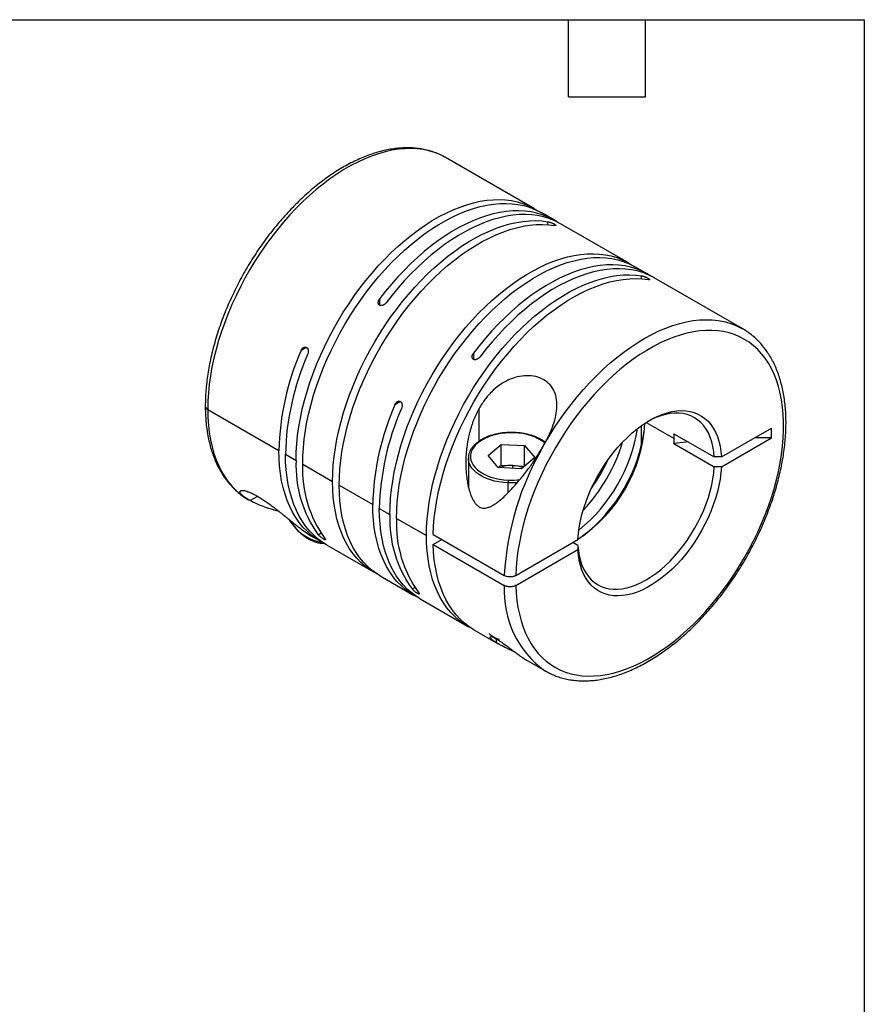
# Model space of a CAD drawing. Header units: millimetres. Extents: x 6 to 273, y 6 to 210.
# Tile 4 of 4: x 190 to 273, y 112 to 210. Entities that reach past the tile are written whole.
import ezdxf

# ---------------------------------------------------------------- set-up
doc = ezdxf.new("R2010")
doc.units = ezdxf.units.MM
doc.linetypes.add('SLD-Solid', pattern=[0])
doc.layers.add('TEXT', color=140, linetype='SLD-Solid', lineweight=25)

msp = doc.modelspace()

# ---------------------------------------------------------------- linework, layer by layer
for p, q in [((240.5, 190.874), (231.774, 195.911)), ((242.409, 189.772), (241.15, 190.499)), ((241.81, 189.306), (241.81, 189.603)), ((242.46, 189.354), (242.46, 189.228)), ((249.763, 185.527), (243.06, 189.397)), ((251.672, 184.425), (250.413, 185.151)), ((251.073, 183.958), (251.073, 184.256)), ((251.723, 184.007), (251.723, 183.88)), ((261.048, 179.012), (252.323, 184.049)), ((225.207, 181.978), (225.207, 181.353)), ((217.994, 177.188), (217.453, 176.875)), ((234.47, 176.63), (234.47, 176.006)), ((227.257, 171.84), (226.716, 171.528)), ((235.036, 167.934), (235.036, 171.166)), ((208.236, 171.064), (215.265, 167.006)), ((251.073, 167.53), (251.073, 169.475)), ((251.519, 169.773), (254.284, 168.177)), ((258.941, 166.372), (263.886, 169.227)), ((263.886, 168.247), (263.886, 169.227)), ((254.263, 168.664), (258.233, 166.372)), ((258.941, 165.392), (263.886, 168.247)), ((235.915, 166.513), (237.219, 167.613)), ((237.219, 167.613), (239.521, 167.512)), ((237.219, 165.572), (237.219, 167.613)), ((239.521, 167.512), (240.52, 166.31)), ((239.521, 165.47), (239.521, 167.512)), ((254.263, 167.684), (258.233, 165.392)), ((215.916, 166.63), (216.962, 166.026)), ((236.914, 165.311), (235.915, 166.513)), ((240.52, 166.31), (239.217, 165.209)), ((217.613, 165.651), (220.568, 163.944)), ((233.968, 166.248), (233.968, 163.425)), ((236.912, 165.313), (237.219, 165.572)), ((239.217, 165.209), (236.914, 165.311)), ((237.219, 165.572), (238.37, 165.521)), ((238.37, 165.521), (239.521, 165.47)), ((238.37, 165.247), (238.37, 165.521)), ((239.521, 165.47), (239.523, 165.468)), ((221.219, 163.569), (224.528, 161.659)), ((237.894, 162.839), (237.894, 163.802)), ((213.166, 162.478), (212.427, 162.051)), ((212.168, 162.2), (212.285, 162.135)), ((225.179, 161.283), (226.225, 160.679)), ((226.876, 160.303), (229.831, 158.597)), ((219.15, 158.683), (219.407, 158.832)), ((230.488, 158.715), (237.517, 154.658)), ((218.627, 158.469), (219.304, 158.078)), ((219.229, 157.985), (219.486, 157.977)), ((219.8, 158.307), (219.691, 158.244)), ((219.955, 157.702), (224.608, 155.016)), ((230.488, 157.735), (231.337, 158.225)), ((230.488, 157.735), (237.517, 153.678)), ((238.649, 154.658), (244.789, 158.202)), ((244.789, 157.631), (244.294, 157.917)), ((238.649, 153.678), (244.789, 157.222)), ((225.258, 154.641), (228.567, 152.731)), ((228.413, 153.335), (228.67, 153.484)), ((229.063, 152.96), (228.954, 152.896)), ((229.218, 152.355), (233.871, 149.669)), ((234.521, 149.293), (236.896, 147.923)), ((236.45, 148.607), (236.663, 148.484)), ((236.733, 148.02), (236.733, 148.405)), ((239.703, 146.305), (239.845, 146.221)), ((239.845, 146.22), (241.55, 145.236))]:
    msp.add_line(p, q)
at = {"flags": 128}
for points in [[(231.774, 195.911), (231.653, 195.98), (231.149, 196.229), (230.622, 196.435), (230.074, 196.598), (229.506, 196.718), (228.919, 196.793), (228.315, 196.824), (227.696, 196.811), (227.062, 196.754), (226.416, 196.652), (225.759, 196.507), (225.093, 196.318), (224.419, 196.086), (223.739, 195.812), (223.055, 195.496), (222.369, 195.14), (221.681, 194.743), (220.995, 194.307), (220.31, 193.833), (219.631, 193.322), (218.957, 192.776), (218.29, 192.195), (217.633, 191.582), (216.987, 190.937), (216.354, 190.263), (215.734, 189.561), (215.131, 188.833), (214.544, 188.08), (213.976, 187.305), (213.428, 186.509), (212.901, 185.695), (212.397, 184.864), (211.917, 184.019), (211.462, 183.161), (211.034, 182.292), (210.632, 181.416), (210.259, 180.534), (209.916, 179.648), (209.602, 178.76), (209.319, 177.873), (209.068, 176.989), (208.849, 176.11), (208.663, 175.239), (208.51, 174.376), (208.39, 173.526), (208.305, 172.688), (208.253, 171.867), (208.236, 171.064)], [(216.962, 166.026), (216.979, 166.83), (217.031, 167.651), (217.116, 168.488), (217.235, 169.339), (217.388, 170.201), (217.575, 171.073), (217.794, 171.952), (218.045, 172.836), (218.328, 173.723), (218.641, 174.611), (218.985, 175.497), (219.358, 176.379), (219.759, 177.255), (220.188, 178.123), (220.643, 178.981), (221.123, 179.827), (221.627, 180.658), (222.154, 181.472), (222.702, 182.268), (223.27, 183.043), (223.856, 183.796), (224.46, 184.524), (225.08, 185.226), (225.713, 185.9), (226.359, 186.545), (227.016, 187.158), (227.682, 187.738), (228.356, 188.285), (229.036, 188.795), (229.72, 189.269), (230.407, 189.705), (231.094, 190.102), (231.781, 190.459), (232.465, 190.775), (233.145, 191.049), (233.819, 191.281), (234.485, 191.47), (235.142, 191.615), (235.788, 191.716), (236.422, 191.774), (237.041, 191.787), (237.645, 191.756), (238.232, 191.68), (238.8, 191.561), (239.348, 191.398), (239.874, 191.192), (240.378, 190.943), (240.82, 190.677)], [(217.613, 165.651), (217.63, 166.454), (217.681, 167.276), (217.767, 168.113), (217.886, 168.964), (218.039, 169.826), (218.225, 170.698), (218.444, 171.577), (218.695, 172.461), (218.978, 173.348), (219.292, 174.235), (219.635, 175.121), (220.009, 176.003), (220.41, 176.88), (220.839, 177.748), (221.293, 178.606), (221.773, 179.451), (222.277, 180.282), (222.804, 181.097), (223.352, 181.892), (223.92, 182.667), (224.507, 183.42), (225.111, 184.148), (225.73, 184.85), (226.364, 185.525), (227.01, 186.169), (227.667, 186.782), (228.333, 187.363), (229.007, 187.909), (229.687, 188.42), (230.371, 188.894), (231.057, 189.33), (231.745, 189.727), (232.432, 190.084), (233.116, 190.399), (233.796, 190.674), (234.469, 190.905), (235.136, 191.094), (235.793, 191.239), (236.439, 191.341), (237.072, 191.398), (237.692, 191.411), (238.295, 191.38), (238.882, 191.305), (239.45, 191.185), (239.998, 191.022), (240.525, 190.816), (241.029, 190.567), (241.15, 190.499)], [(242.729, 189.575), (242.296, 189.836), (241.793, 190.085), (241.268, 190.292), (240.721, 190.456), (240.154, 190.576), (239.568, 190.652), (238.965, 190.684), (238.347, 190.672), (237.715, 190.616), (237.07, 190.516), (236.414, 190.372), (235.748, 190.185), (235.076, 189.955), (234.397, 189.683), (233.713, 189.368), (233.028, 189.013), (232.341, 188.618), (231.655, 188.184), (230.971, 187.712), (230.292, 187.203), (229.619, 186.659), (228.953, 186.081), (228.296, 185.469), (227.65, 184.827), (227.017, 184.155), (226.398, 183.455), (225.794, 182.729), (225.207, 181.978)], [(220.568, 163.944), (220.585, 164.747), (220.637, 165.568), (220.722, 166.404), (220.841, 167.253), (220.994, 168.115), (221.18, 168.985), (221.398, 169.863), (221.649, 170.746), (221.931, 171.632), (222.244, 172.519), (222.587, 173.404), (222.959, 174.285), (223.359, 175.161), (223.787, 176.028), (224.241, 176.885), (224.72, 177.73), (225.223, 178.56), (225.749, 179.374), (226.296, 180.169), (226.863, 180.944), (227.448, 181.696), (228.051, 182.424), (228.67, 183.126), (229.302, 183.8), (229.947, 184.445), (230.603, 185.058), (231.268, 185.639), (231.941, 186.186), (232.62, 186.698), (233.303, 187.172), (233.989, 187.609), (234.676, 188.007), (235.362, 188.365), (236.045, 188.682), (236.724, 188.957), (237.398, 189.19), (238.064, 189.381), (238.72, 189.528), (239.366, 189.631), (240, 189.69), (240.619, 189.705), (241.223, 189.676), (241.81, 189.603)], [(243.06, 189.397), (242.947, 189.46), (242.444, 189.71), (241.918, 189.917), (241.371, 190.08), (240.804, 190.2), (240.219, 190.277), (239.616, 190.309), (238.998, 190.297), (238.365, 190.241), (237.72, 190.141), (237.064, 189.997), (236.399, 189.81), (235.726, 189.579), (235.047, 189.307), (234.364, 188.993), (233.678, 188.638), (232.991, 188.243), (232.305, 187.809), (231.622, 187.337), (230.943, 186.828), (230.269, 186.284), (229.603, 185.705), (228.947, 185.094), (228.301, 184.451), (227.668, 183.779), (227.048, 183.079), (226.444, 182.353), (225.857, 181.602)], [(221.219, 163.569), (221.236, 164.372), (221.287, 165.192), (221.372, 166.028), (221.492, 166.878), (221.644, 167.739), (221.83, 168.61), (222.049, 169.488), (222.299, 170.371), (222.581, 171.257), (222.894, 172.143), (223.237, 173.028), (223.61, 173.91), (224.01, 174.785), (224.438, 175.652), (224.892, 176.509), (225.371, 177.354), (225.874, 178.185), (226.399, 178.998), (226.946, 179.794), (227.513, 180.568), (228.099, 181.321), (228.702, 182.049), (229.32, 182.751), (229.953, 183.425), (230.598, 184.069), (231.254, 184.683), (231.919, 185.264), (232.592, 185.811), (233.271, 186.322), (233.954, 186.797), (234.64, 187.233), (235.326, 187.631), (236.012, 187.989), (236.696, 188.306), (237.375, 188.582), (238.048, 188.815), (238.714, 189.005), (239.371, 189.152), (240.017, 189.255), (240.65, 189.315), (241.27, 189.33), (241.873, 189.301), (242.46, 189.228)], [(226.225, 160.679), (226.242, 161.482), (226.294, 162.304), (226.379, 163.141), (226.499, 163.992), (226.652, 164.854), (226.838, 165.726), (227.057, 166.605), (227.308, 167.489), (227.591, 168.376), (227.904, 169.263), (228.248, 170.149), (228.621, 171.031), (229.022, 171.908), (229.451, 172.776), (229.906, 173.634), (230.386, 174.479), (230.89, 175.31), (231.417, 176.125), (231.965, 176.92), (232.533, 177.695), (233.119, 178.448), (233.723, 179.176), (234.343, 179.878), (234.976, 180.553), (235.622, 181.197), (236.279, 181.81), (236.945, 182.391), (237.619, 182.937), (238.299, 183.448), (238.983, 183.922), (239.67, 184.358), (240.357, 184.755), (241.044, 185.112), (241.728, 185.428), (242.408, 185.702), (243.082, 185.933), (243.748, 186.122), (244.405, 186.267), (245.051, 186.369), (245.685, 186.426), (246.304, 186.439), (246.908, 186.408), (247.495, 186.333), (248.063, 186.214), (248.611, 186.051), (249.137, 185.844), (249.641, 185.595), (250.083, 185.33)], [(226.876, 160.303), (226.893, 161.107), (226.944, 161.928), (227.03, 162.765), (227.149, 163.616), (227.302, 164.478), (227.488, 165.35), (227.707, 166.229), (227.958, 167.113), (228.241, 168), (228.555, 168.888), (228.899, 169.774), (229.272, 170.656), (229.673, 171.532), (230.102, 172.4), (230.557, 173.258), (231.037, 174.104), (231.541, 174.935), (232.067, 175.749), (232.615, 176.545), (233.183, 177.32), (233.77, 178.073), (234.374, 178.801), (234.993, 179.503), (235.627, 180.177), (236.273, 180.822), (236.93, 181.435), (237.596, 182.015), (238.27, 182.562), (238.95, 183.072), (239.634, 183.546), (240.321, 183.982), (241.008, 184.379), (241.695, 184.736), (242.379, 185.052), (243.059, 185.326), (243.733, 185.558), (244.399, 185.747), (245.056, 185.892), (245.702, 185.993), (246.335, 186.051), (246.955, 186.064), (247.559, 186.033), (248.145, 185.957), (248.713, 185.838), (249.261, 185.675), (249.788, 185.469), (250.292, 185.22), (250.413, 185.151)], [(251.992, 184.227), (251.559, 184.488), (251.057, 184.738), (250.531, 184.945), (249.984, 185.108), (249.417, 185.228), (248.831, 185.305), (248.229, 185.337), (247.61, 185.325), (246.978, 185.269), (246.333, 185.169), (245.677, 185.025), (245.012, 184.838), (244.339, 184.608), (243.66, 184.335), (242.977, 184.021), (242.291, 183.666), (241.604, 183.271), (240.918, 182.837), (240.235, 182.365), (239.555, 181.856), (238.882, 181.312), (238.216, 180.733), (237.559, 180.122), (236.914, 179.479), (236.28, 178.807), (235.661, 178.107), (235.057, 177.381), (234.47, 176.63)], [(252.323, 184.049), (252.21, 184.113), (251.707, 184.362), (251.181, 184.569), (250.634, 184.733), (250.067, 184.853), (249.482, 184.929), (248.879, 184.961), (248.261, 184.949), (247.628, 184.893), (246.983, 184.793), (246.327, 184.649), (245.662, 184.462), (244.989, 184.232), (244.31, 183.959), (243.627, 183.645), (242.941, 183.29), (242.255, 182.895), (241.569, 182.461), (240.885, 181.989), (240.206, 181.48), (239.532, 180.936), (238.867, 180.358), (238.21, 179.746), (237.564, 179.104), (236.931, 178.432), (236.311, 177.732), (235.707, 177.006), (235.121, 176.255)], [(229.831, 158.597), (229.848, 159.4), (229.9, 160.22), (229.985, 161.056), (230.104, 161.906), (230.257, 162.767), (230.443, 163.638), (230.661, 164.516), (230.912, 165.399), (231.194, 166.285), (231.507, 167.171), (231.85, 168.056), (232.222, 168.938), (232.623, 169.813), (233.05, 170.68), (233.504, 171.538), (233.983, 172.382), (234.486, 173.213), (235.012, 174.026), (235.559, 174.822), (236.126, 175.596), (236.712, 176.349), (237.314, 177.077), (237.933, 177.779), (238.565, 178.453), (239.21, 179.097), (239.866, 179.711), (240.531, 180.292), (241.204, 180.839), (241.883, 181.35), (242.566, 181.825), (243.252, 182.262), (243.939, 182.659), (244.625, 183.017), (245.308, 183.334), (245.988, 183.61), (246.661, 183.843), (247.327, 184.033), (247.984, 184.18), (248.629, 184.283), (249.263, 184.343), (249.882, 184.358), (250.486, 184.329), (251.073, 184.256)], [(230.488, 158.715), (230.527, 159.536), (230.601, 160.375), (230.709, 161.227), (230.851, 162.093), (231.027, 162.968), (231.236, 163.852), (231.479, 164.742), (231.754, 165.635), (232.06, 166.53), (232.397, 167.423), (232.765, 168.314), (233.161, 169.199), (233.585, 170.077), (234.037, 170.945), (234.514, 171.8), (235.016, 172.642), (235.541, 173.467), (236.088, 174.274), (236.656, 175.061), (237.243, 175.824), (237.848, 176.564), (238.47, 177.277), (239.105, 177.963), (239.754, 178.618), (240.414, 179.243), (241.084, 179.834), (241.763, 180.391), (242.447, 180.911), (243.136, 181.395), (243.828, 181.84), (244.521, 182.246), (245.213, 182.611), (245.903, 182.934), (246.589, 183.216), (247.269, 183.454), (247.941, 183.648), (248.604, 183.799), (249.257, 183.905), (249.896, 183.966), (250.522, 183.982), (251.131, 183.954), (251.723, 183.88)], [(241.4, 167.493), (241.896, 168.342), (242.417, 169.175), (242.96, 169.991), (243.525, 170.786), (244.109, 171.56), (244.712, 172.309), (245.331, 173.032), (245.966, 173.728), (246.614, 174.394), (247.274, 175.029), (247.944, 175.631), (248.623, 176.199), (249.309, 176.731), (249.999, 177.225), (250.693, 177.681), (251.389, 178.098), (252.084, 178.474), (252.778, 178.808), (253.467, 179.1), (254.151, 179.349), (254.828, 179.553), (255.496, 179.714), (256.153, 179.829), (256.798, 179.9), (257.429, 179.925), (258.044, 179.905), (258.642, 179.84), (259.221, 179.729), (259.78, 179.574), (260.318, 179.375), (260.833, 179.131), (261.048, 179.012)], [(238.649, 153.678), (238.687, 152.929), (238.759, 152.203), (238.865, 151.502), (239.003, 150.827), (239.175, 150.18), (239.379, 149.563), (239.615, 148.977), (239.882, 148.423), (240.18, 147.904), (240.508, 147.421), (240.865, 146.974), (241.25, 146.565), (241.662, 146.195), (242.1, 145.865), (242.563, 145.575), (243.05, 145.327), (243.559, 145.121), (244.09, 144.958), (244.64, 144.838), (245.209, 144.761), (245.795, 144.728), (246.396, 144.738), (247.012, 144.792), (247.64, 144.889), (248.278, 145.03), (248.926, 145.213), (249.581, 145.439), (250.243, 145.707), (250.908, 146.016), (251.576, 146.365), (252.244, 146.753), (252.912, 147.18), (253.576, 147.645), (254.237, 148.145), (254.891, 148.68), (255.538, 149.249), (256.175, 149.85), (256.802, 150.482), (257.415, 151.142), (258.015, 151.83), (258.598, 152.543), (259.165, 153.28), (259.713, 154.039), (260.241, 154.817), (260.747, 155.613), (261.231, 156.425), (261.691, 157.251), (262.125, 158.089), (262.534, 158.936), (262.915, 159.79), (263.268, 160.649), (263.591, 161.511), (263.885, 162.374), (264.148, 163.236), (264.38, 164.094), (264.58, 164.946), (264.747, 165.79), (264.881, 166.623), (264.982, 167.445), (265.05, 168.252), (265.084, 169.042), (265.084, 169.814), (265.05, 170.566), (264.982, 171.295), (264.881, 172), (264.747, 172.678), (264.58, 173.329), (264.38, 173.951), (264.148, 174.541), (263.885, 175.099), (263.591, 175.622), (263.268, 176.111), (262.915, 176.563), (262.534, 176.977), (262.125, 177.352), (261.691, 177.688), (261.231, 177.983), (260.747, 178.236), (260.241, 178.448), (259.713, 178.617), (259.165, 178.743), (258.598, 178.826), (258.015, 178.865), (257.415, 178.86), (256.802, 178.812), (256.175, 178.721), (255.538, 178.586), (254.891, 178.408), (254.237, 178.188), (253.576, 177.926), (252.912, 177.623), (252.244, 177.279), (251.576, 176.896), (250.908, 176.474), (250.243, 176.015), (249.581, 175.519), (248.926, 174.988), (248.278, 174.424), (247.64, 173.827), (247.012, 173.199), (246.396, 172.543), (245.795, 171.859), (245.209, 171.149), (244.64, 170.415), (244.09, 169.659), (243.559, 168.883), (243.05, 168.089), (242.563, 167.279), (242.1, 166.455), (241.662, 165.619), (241.25, 164.774), (240.865, 163.92), (240.508, 163.061), (240.18, 162.199), (239.882, 161.336), (239.615, 160.475), (239.379, 159.616), (239.175, 158.763), (239.003, 157.918), (238.865, 157.083), (238.759, 156.26), (238.687, 155.451), (238.649, 154.658)], [(208.236, 171.064), (208.254, 170.277), (208.305, 169.512), (208.392, 168.771), (208.512, 168.056), (208.666, 167.368), (208.853, 166.71), (209.074, 166.082), (209.327, 165.486), (209.612, 164.925), (209.928, 164.399), (210.274, 163.909), (210.65, 163.458), (211.054, 163.045), (211.485, 162.673), (211.943, 162.341), (212.276, 162.136)], [(244.789, 158.202), (244.836, 158.802), (244.918, 159.417), (245.034, 160.043), (245.184, 160.678), (245.367, 161.319), (245.582, 161.962), (245.828, 162.604), (246.104, 163.242), (246.408, 163.873), (246.74, 164.494), (247.096, 165.101), (247.476, 165.692), (247.878, 166.264), (248.299, 166.814), (248.738, 167.339), (249.193, 167.837), (249.66, 168.305), (250.139, 168.74), (250.626, 169.142), (251.119, 169.507), (251.616, 169.834), (252.114, 170.122), (252.611, 170.368), (253.104, 170.572), (253.591, 170.733), (254.069, 170.85), (254.537, 170.922), (254.991, 170.949), (255.43, 170.931), (255.852, 170.867), (256.254, 170.759), (256.634, 170.607), (256.99, 170.411), (257.321, 170.173), (257.626, 169.893), (257.901, 169.573), (258.147, 169.215), (258.363, 168.821), (258.545, 168.391), (258.695, 167.93), (258.812, 167.437), (258.894, 166.917), (258.941, 166.372)], [(258.233, 166.372), (258.185, 166.9), (258.103, 167.403), (257.987, 167.877), (257.838, 168.322), (257.656, 168.734), (257.442, 169.112), (257.198, 169.452), (256.924, 169.755), (256.622, 170.017), (256.295, 170.238), (255.942, 170.417), (255.567, 170.552), (255.171, 170.643), (254.756, 170.69), (254.324, 170.692), (253.878, 170.649), (253.419, 170.562), (252.951, 170.43), (252.475, 170.255), (251.994, 170.038), (251.685, 169.876)], [(238.526, 168.743), (238.072, 168.748), (237.62, 168.724), (237.175, 168.671), (236.744, 168.589), (236.331, 168.48), (235.941, 168.345), (235.58, 168.186), (235.253, 168.004), (234.963, 167.802), (234.713, 167.583), (234.508, 167.349), (234.349, 167.104), (234.239, 166.849), (234.179, 166.589), (234.17, 166.327), (234.212, 166.066), (234.304, 165.81), (234.445, 165.56), (234.634, 165.322), (234.868, 165.097), (235.144, 164.889), (235.459, 164.7), (235.808, 164.532), (236.188, 164.388), (236.593, 164.27), (237.018, 164.178), (237.459, 164.115), (237.909, 164.08)], [(263.886, 168.247), (262.673, 168.261), (262.212, 168.26)], [(255.651, 167.863), (255.446, 167.838), (254.263, 167.684)], [(219.635, 157.9), (219.396, 158.026), (218.919, 158.319), (218.468, 158.652), (218.042, 159.026), (217.643, 159.439), (217.273, 159.891), (216.932, 160.38), (216.62, 160.904), (216.34, 161.464), (216.09, 162.056), (215.873, 162.681), (215.688, 163.336), (215.536, 164.019), (215.418, 164.73), (215.333, 165.466), (215.282, 166.225), (215.265, 167.006)], [(219.955, 157.702), (219.596, 157.925), (219.141, 158.258), (218.713, 158.631), (218.311, 159.044), (217.938, 159.496), (217.595, 159.985), (217.281, 160.51), (216.998, 161.071), (216.747, 161.665), (216.528, 162.291), (216.342, 162.948), (216.189, 163.633), (216.07, 164.346), (215.984, 165.085), (215.933, 165.847), (215.916, 166.63)], [(258.941, 166.372), (258.545, 166.372), (258.233, 166.372)], [(237.894, 163.802), (237.438, 163.836), (236.99, 163.899), (236.558, 163.989), (236.144, 164.106), (235.755, 164.248), (235.395, 164.414), (235.068, 164.601), (234.778, 164.807), (234.529, 165.03), (234.322, 165.267), (234.161, 165.516), (234.048, 165.774), (233.983, 166.037), (233.968, 166.25)], [(258.941, 165.392), (258.894, 164.792), (258.812, 164.178), (258.695, 163.551), (258.545, 162.916), (258.363, 162.276), (258.147, 161.633), (257.901, 160.991), (257.626, 160.353), (257.321, 159.722), (256.99, 159.101), (256.634, 158.494), (256.254, 157.903), (255.852, 157.331), (255.43, 156.781), (254.991, 156.256), (254.537, 155.758), (254.069, 155.29), (253.591, 154.854), (253.104, 154.453), (252.611, 154.087), (252.114, 153.76), (251.616, 153.473), (251.119, 153.226), (250.626, 153.022), (250.139, 152.861), (249.66, 152.745), (249.193, 152.673), (248.738, 152.646), (248.299, 152.664), (247.878, 152.727), (247.476, 152.835), (247.096, 152.988), (246.74, 153.184), (246.408, 153.422), (246.104, 153.702), (245.828, 154.021), (245.582, 154.379), (245.367, 154.774), (245.184, 155.203), (245.034, 155.665), (244.918, 156.157), (244.836, 156.677), (244.789, 157.222)], [(244.789, 157.631), (244.837, 157.103), (244.919, 156.6), (245.035, 156.125), (245.185, 155.681), (245.367, 155.269), (245.581, 154.891), (245.825, 154.551), (246.099, 154.248), (246.4, 153.986), (246.728, 153.765), (247.08, 153.586), (247.456, 153.451), (247.852, 153.359), (248.267, 153.313), (248.699, 153.311), (249.145, 153.354), (249.603, 153.441), (250.072, 153.573), (250.547, 153.747), (251.028, 153.965), (251.511, 154.224), (251.994, 154.523), (252.475, 154.86), (252.951, 155.235), (253.419, 155.644), (253.878, 156.086), (254.324, 156.558), (254.756, 157.059), (255.171, 157.584), (255.567, 158.133), (255.942, 158.702), (256.295, 159.287), (256.622, 159.887), (256.924, 160.497), (257.198, 161.116), (257.442, 161.738), (257.656, 162.363), (257.838, 162.985), (257.987, 163.602), (258.103, 164.211), (258.185, 164.809), (258.233, 165.392)], [(258.941, 165.392), (258.545, 165.392), (258.233, 165.392)], [(224.938, 154.838), (224.72, 154.953), (224.241, 155.245), (223.787, 155.578), (223.359, 155.951), (222.959, 156.364), (222.587, 156.816), (222.244, 157.305), (221.931, 157.83), (221.649, 158.39), (221.398, 158.983), (221.18, 159.609), (220.994, 160.265), (220.841, 160.95), (220.722, 161.663), (220.637, 162.4), (220.585, 163.162), (220.568, 163.944)], [(225.258, 154.641), (224.892, 154.869), (224.438, 155.202), (224.01, 155.575), (223.61, 155.988), (223.237, 156.44), (222.894, 156.929), (222.581, 157.454), (222.299, 158.014), (222.049, 158.608), (221.83, 159.234), (221.644, 159.89), (221.492, 160.575), (221.372, 161.287), (221.287, 162.025), (221.236, 162.786), (221.219, 163.569)], [(238.798, 163.818), (238.354, 163.796), (237.894, 163.802)], [(228.898, 152.552), (228.689, 152.662), (228.209, 152.953), (227.754, 153.286), (227.325, 153.659), (226.924, 154.072), (226.551, 154.524), (226.207, 155.013), (225.894, 155.538), (225.611, 156.099), (225.36, 156.693), (225.141, 157.319), (224.954, 157.976), (224.801, 158.661), (224.682, 159.374), (224.597, 160.113), (224.545, 160.875), (224.528, 161.659)], [(229.218, 152.355), (228.859, 152.578), (228.405, 152.91), (227.976, 153.284), (227.575, 153.697), (227.202, 154.148), (226.858, 154.637), (226.544, 155.163), (226.261, 155.723), (226.01, 156.317), (225.791, 156.943), (225.605, 157.6), (225.452, 158.286), (225.333, 158.999), (225.247, 159.737), (225.196, 160.499), (225.179, 161.283)], [(234.201, 149.491), (233.983, 149.605), (233.504, 149.897), (233.05, 150.23), (232.623, 150.603), (232.222, 151.016), (231.85, 151.468), (231.507, 151.957), (231.194, 152.482), (230.912, 153.042), (230.661, 153.636), (230.443, 154.262), (230.257, 154.918), (230.104, 155.603), (229.985, 156.315), (229.9, 157.053), (229.848, 157.814), (229.831, 158.597)], [(234.521, 149.293), (234.514, 149.298), (234.037, 149.602), (233.585, 149.949), (233.161, 150.337), (232.765, 150.764), (232.397, 151.231), (232.06, 151.735), (231.754, 152.276), (231.479, 152.852), (231.236, 153.462), (231.027, 154.104), (230.851, 154.776), (230.709, 155.477), (230.601, 156.205), (230.527, 156.959), (230.488, 157.735)], [(244.789, 157.631), (244.789, 157.402), (244.789, 157.222)], [(241.55, 145.236), (241.53, 145.248), (241.512, 145.258)]]:
    msp.add_lwpolyline(points, dxfattribs=at)
for centre, radius, start, end in [((241.411, 166.387), 26.153, 156.35792, 178.64449), ((242.061, 166.012), 26.153, 156.35792, 178.64449), ((208.385, 171.417), 0.383, 184.04316, 247.26229), ((250.674, 161.04), 26.153, 156.35792, 178.64449), ((251.324, 160.664), 26.153, 156.35792, 178.64449), ((236.742, 170.527), 14.668, 303.28532, 356.72006), ((238.583, 168.748), 0.0574, 147.34669, 185.49528), ((238.493, 163.581), 5.162, 53.70258, 89.63432), ((234.61, 171.758), 16.265, 309.14478, 350.8606), ((235.359, 171.326), 16.153, 307.91963, 352.08575), ((265.841, 153.094), 28.367, 149.49818, 176.84104), ((232.914, 172.737), 17.002, 316.75094, 343.25444), ((228.629, 165.505), 11.679, 177.43999, 215.73993), ((229.28, 165.129), 11.679, 177.43999, 215.73993), ((238.195, 162.425), 3.101, 86.75547, 111.76251), ((238.274, 162.543), 2.98, 68.83685, 88.15106), ((231.899, 173.323), 17.421, 324.61062, 335.39475), ((240.436, 163.802), 2.543, 173.72387, 180.01063), ((238.218, 171.022), 6.948, 267.45167, 276.97044), ((237.892, 160.157), 11.679, 177.43999, 215.73993), ((220.236, 162.353), 4.482, 209.8932, 257.02778), ((238.543, 159.782), 11.679, 177.43999, 215.73993), ((219.376, 158.016), 0.15, 191.76333, 260.24113), ((247.213, 153.12), 9.712, 176.7104, 234.05762), ((237.705, 150.697), 2.435, 226.1858, 253.81957)]:
    msp.add_arc(centre, radius, start, end)
for points, knots in [([(231.765, 195.912), (231.648, 195.978), (231.373, 196.136), (230.913, 196.34), (230.392, 196.531), (229.852, 196.682), (229.295, 196.794), (228.722, 196.866), (228.133, 196.899), (227.531, 196.892), (226.916, 196.845), (226.289, 196.758), (225.653, 196.63), (225.009, 196.463), (224.358, 196.256), (223.703, 196.011), (223.044, 195.727), (222.383, 195.405), (221.722, 195.047), (221.062, 194.654), (220.405, 194.225), (219.752, 193.763), (219.105, 193.269), (218.465, 192.743), (217.832, 192.187), (217.21, 191.602), (216.598, 190.99), (215.999, 190.351), (215.413, 189.688), (214.841, 189.002), (214.285, 188.294), (213.747, 187.566), (213.226, 186.819), (212.725, 186.055), (212.244, 185.276), (211.784, 184.483), (211.346, 183.679), (210.932, 182.864), (210.542, 182.041), (210.178, 181.211), (209.838, 180.376), (209.526, 179.539), (209.241, 178.7), (208.984, 177.861), (208.755, 177.025), (208.556, 176.193), (208.386, 175.366), (208.247, 174.548), (208.138, 173.738), (208.06, 172.94), (208.011, 172.155), (208.005, 171.645), (208.002, 171.39)], [0, 0, 0, 0, 0.014182, 0.033629, 0.053088, 0.072585, 0.092144, 0.11178, 0.131506, 0.151325, 0.171237, 0.191235, 0.211308, 0.231445, 0.251632, 0.271856, 0.292108, 0.312376, 0.332654, 0.352934, 0.373211, 0.393483, 0.413747, 0.434002, 0.454248, 0.474485, 0.494713, 0.514932, 0.535143, 0.555347, 0.575545, 0.595738, 0.615927, 0.636113, 0.656297, 0.676481, 0.696665, 0.71685, 0.737036, 0.757227, 0.777421, 0.797621, 0.817828, 0.838042, 0.858265, 0.878497, 0.89874, 0.918993, 0.939258, 0.959535, 0.979822, 1, 1, 1, 1]), ([(241.81, 189.603), (241.827, 189.6), (241.86, 189.594), (241.918, 189.58), (241.979, 189.562), (242.045, 189.54), (242.12, 189.513), (242.205, 189.479), (242.297, 189.438), (242.386, 189.396), (242.436, 189.368), (242.46, 189.354)], [0, 0, 0, 0, 0.104308, 0.204691, 0.302795, 0.400382, 0.499243, 0.625391, 0.749845, 0.876598, 1, 1, 1, 1]), ([(242.46, 189.354), (242.475, 189.345), (242.505, 189.328), (242.539, 189.304), (242.571, 189.279), (242.593, 189.255), (242.598, 189.234), (242.581, 189.221), (242.535, 189.217), (242.486, 189.224), (242.46, 189.228)], [0, 0, 0, 0, 0.082218, 0.164552, 0.249325, 0.373494, 0.500048, 0.664179, 0.828106, 1, 1, 1, 1]), ([(251.073, 184.256), (251.09, 184.253), (251.123, 184.246), (251.181, 184.232), (251.242, 184.214), (251.308, 184.193), (251.383, 184.165), (251.468, 184.131), (251.56, 184.091), (251.649, 184.048), (251.699, 184.02), (251.723, 184.007)], [0, 0, 0, 0, 0.104308, 0.204691, 0.302795, 0.400382, 0.499243, 0.625391, 0.749845, 0.876598, 1, 1, 1, 1]), ([(251.723, 184.007), (251.738, 183.998), (251.768, 183.98), (251.803, 183.957), (251.834, 183.932), (251.856, 183.908), (251.861, 183.887), (251.844, 183.873), (251.798, 183.87), (251.749, 183.877), (251.723, 183.88)], [0, 0, 0, 0, 0.082218, 0.164552, 0.249325, 0.373494, 0.500048, 0.664179, 0.828106, 1, 1, 1, 1]), ([(225.207, 181.353), (225.192, 181.363), (225.163, 181.383), (225.128, 181.423), (225.097, 181.477), (225.075, 181.548), (225.069, 181.644), (225.087, 181.751), (225.132, 181.869), (225.181, 181.941), (225.207, 181.978)], [0, 0, 0, 0, 0.082218, 0.164552, 0.249325, 0.373494, 0.500048, 0.664179, 0.828106, 1, 1, 1, 1]), ([(225.857, 181.602), (225.84, 181.581), (225.807, 181.539), (225.75, 181.483), (225.688, 181.434), (225.623, 181.392), (225.547, 181.354), (225.462, 181.325), (225.37, 181.313), (225.282, 181.319), (225.232, 181.342), (225.207, 181.353)], [0, 0, 0, 0, 0.104308, 0.204691, 0.302795, 0.400382, 0.499243, 0.625391, 0.749845, 0.876598, 1, 1, 1, 1]), ([(241.512, 145.264), (241.586, 145.219), (241.818, 145.079), (242.23, 144.885), (242.744, 144.68), (243.278, 144.515), (243.829, 144.389), (244.396, 144.302), (244.98, 144.255), (245.577, 144.248), (246.188, 144.281), (246.81, 144.354), (247.443, 144.467), (248.085, 144.62), (248.733, 144.813), (249.387, 145.045), (250.045, 145.315), (250.706, 145.623), (251.367, 145.968), (252.027, 146.35), (252.685, 146.766), (253.34, 147.216), (253.989, 147.699), (254.632, 148.214), (255.267, 148.759), (255.894, 149.334), (256.509, 149.937), (257.113, 150.566), (257.704, 151.22), (258.281, 151.898), (258.843, 152.599), (259.388, 153.32), (259.915, 154.061), (260.423, 154.818), (260.912, 155.592), (261.379, 156.38), (261.824, 157.181), (262.247, 157.992), (262.646, 158.812), (263.02, 159.64), (263.368, 160.473), (263.69, 161.31), (263.985, 162.149), (264.252, 162.988), (264.491, 163.825), (264.7, 164.659), (264.881, 165.487), (265.031, 166.309), (265.151, 167.122), (265.24, 167.925), (265.299, 168.715), (265.325, 169.492), (265.321, 170.253), (265.284, 170.996), (265.216, 171.721), (265.116, 172.425), (264.984, 173.107), (264.821, 173.765), (264.626, 174.397), (264.401, 175.002), (264.145, 175.577), (263.86, 176.123), (263.545, 176.636), (263.203, 177.115), (262.835, 177.561), (262.44, 177.97), (262.022, 178.345), (261.579, 178.679), (261.253, 178.9), (261.069, 178.998), (261.047, 179.01)], [0, 0, 0, 0, 0.0068918, 0.0214275, 0.0359656, 0.0505255, 0.0651252, 0.0797793, 0.0944978, 0.1092858, 0.1241438, 0.139068, 0.1540516, 0.1690858, 0.1841611, 0.1992679, 0.2143975, 0.2295423, 0.2446959, 0.2598532, 0.2750096, 0.2901623, 0.3053097, 0.3204509, 0.3355851, 0.3507124, 0.3658328, 0.3809466, 0.3960543, 0.4111567, 0.4262542, 0.4413477, 0.4564379, 0.4715257, 0.4866117, 0.5016968, 0.5167819, 0.5318676, 0.5469547, 0.5620438, 0.577136, 0.5922319, 0.6073324, 0.6224383, 0.6375504, 0.6526694, 0.6677958, 0.6829303, 0.6980732, 0.7132246, 0.7283844, 0.7435521, 0.7587265, 0.773906, 0.7890875, 0.8042663, 0.8194369, 0.8345926, 0.8497253, 0.8648256, 0.8798832, 0.8948878, 0.9098301, 0.9247028, 0.9395021, 0.9542286, 0.968888, 0.983491, 0.9980529, 1, 1, 1, 1]), ([(217.453, 176.875), (217.464, 176.9), (217.486, 176.949), (217.527, 177.014), (217.573, 177.072), (217.625, 177.122), (217.686, 177.168), (217.758, 177.204), (217.839, 177.222), (217.92, 177.221), (217.969, 177.199), (217.994, 177.188)], [0, 0, 0, 0, 0.104308, 0.204691, 0.302795, 0.400382, 0.499243, 0.625391, 0.749845, 0.876598, 1, 1, 1, 1]), ([(217.994, 177.188), (218.008, 177.178), (218.038, 177.158), (218.077, 177.115), (218.114, 177.058), (218.145, 176.981), (218.166, 176.877), (218.169, 176.757), (218.15, 176.625), (218.119, 176.542), (218.103, 176.5)], [0, 0, 0, 0, 0.0822181, 0.1645515, 0.2493248, 0.3734936, 0.5000479, 0.6641791, 0.8281063, 1, 1, 1, 1]), ([(234.47, 176.006), (234.455, 176.016), (234.426, 176.035), (234.391, 176.076), (234.36, 176.13), (234.338, 176.201), (234.332, 176.296), (234.35, 176.404), (234.395, 176.522), (234.445, 176.594), (234.47, 176.63)], [0, 0, 0, 0, 0.082218, 0.164552, 0.249325, 0.373494, 0.500048, 0.664179, 0.828106, 1, 1, 1, 1]), ([(235.121, 176.255), (235.103, 176.233), (235.07, 176.192), (235.013, 176.135), (234.951, 176.086), (234.886, 176.044), (234.81, 176.007), (234.725, 175.978), (234.634, 175.966), (234.545, 175.972), (234.495, 175.995), (234.47, 176.006)], [0, 0, 0, 0, 0.104308, 0.204691, 0.302795, 0.400382, 0.499243, 0.625391, 0.749845, 0.876598, 1, 1, 1, 1]), ([(241.4, 167.493), (241.443, 167.571), (241.53, 167.725), (241.653, 167.957), (241.771, 168.187), (241.882, 168.414), (241.987, 168.639), (242.085, 168.862), (242.176, 169.081), (242.356, 169.542), (242.576, 170.235), (242.733, 171.157), (242.716, 172.029), (242.497, 172.828), (242.067, 173.503), (241.434, 174.016), (240.638, 174.334), (239.736, 174.431), (238.788, 174.307), (237.867, 173.975), (237, 173.46), (236.366, 172.917), (235.91, 172.426), (235.599, 172.039), (235.303, 171.619), (235.126, 171.319), (235.036, 171.166)], [0, 0, 0, 0, 0.016559, 0.032835, 0.04883, 0.064549, 0.079996, 0.095174, 0.110088, 0.124743, 0.188847, 0.249762, 0.31283, 0.374468, 0.436965, 0.499281, 0.561791, 0.624485, 0.686397, 0.749749, 0.810791, 0.875042, 0.904657, 0.935333, 0.967104, 1, 1, 1, 1]), ([(208.002, 171.39), (208.003, 171.256), (208.005, 170.869), (208.034, 170.241), (208.098, 169.513), (208.194, 168.806), (208.322, 168.122), (208.482, 167.461), (208.672, 166.826), (208.894, 166.218), (209.146, 165.638), (209.428, 165.089), (209.739, 164.572), (210.078, 164.089), (210.443, 163.639), (210.834, 163.224), (211.251, 162.848), (211.618, 162.555), (211.855, 162.403), (211.937, 162.351)], [0, 0, 0, 0, 0.0333258, 0.0964188, 0.159534, 0.22264, 0.2857151, 0.3487321, 0.4116577, 0.4744534, 0.537077, 0.5994856, 0.6616393, 0.7235069, 0.7850703, 0.8463296, 0.9073058, 0.9680412, 1, 1, 1, 1]), ([(226.716, 171.528), (226.727, 171.553), (226.749, 171.601), (226.79, 171.667), (226.836, 171.725), (226.888, 171.775), (226.949, 171.82), (227.021, 171.857), (227.102, 171.875), (227.183, 171.873), (227.232, 171.851), (227.257, 171.84)], [0, 0, 0, 0, 0.104308, 0.204691, 0.302795, 0.400382, 0.499243, 0.625391, 0.749845, 0.876598, 1, 1, 1, 1]), ([(227.257, 171.84), (227.272, 171.83), (227.301, 171.81), (227.34, 171.768), (227.377, 171.71), (227.409, 171.634), (227.429, 171.53), (227.432, 171.41), (227.413, 171.277), (227.382, 171.195), (227.366, 171.152)], [0, 0, 0, 0, 0.082218, 0.164552, 0.249325, 0.373494, 0.500048, 0.664179, 0.828106, 1, 1, 1, 1]), ([(235.036, 171.166), (234.989, 171.082), (234.894, 170.909), (234.76, 170.641), (234.63, 170.359), (234.507, 170.064), (234.389, 169.755), (234.279, 169.434), (234.176, 169.099), (234.061, 168.675), (233.939, 168.137), (233.844, 167.575), (233.764, 166.917), (233.705, 166.053), (233.722, 165.091), (233.812, 164.234), (233.924, 163.574), (234.077, 162.961), (234.298, 162.354), (234.545, 161.902), (234.807, 161.602), (235.028, 161.434), (235.267, 161.334), (235.594, 161.29), (235.978, 161.374), (236.423, 161.594), (236.836, 161.878), (237.26, 162.228), (237.796, 162.726), (238.381, 163.345), (238.901, 163.945), (239.292, 164.423), (239.626, 164.845), (239.985, 165.323), (240.313, 165.779), (240.618, 166.223), (240.9, 166.657), (241.161, 167.077), (241.321, 167.357), (241.4, 167.493)], [0, 0, 0, 0, 0.013942, 0.028353, 0.043236, 0.058595, 0.074431, 0.090746, 0.107542, 0.124821, 0.154009, 0.186971, 0.206939, 0.249514, 0.311577, 0.345299, 0.373759, 0.408153, 0.436678, 0.468146, 0.484367, 0.499706, 0.515038, 0.531225, 0.562636, 0.591068, 0.625351, 0.653904, 0.687756, 0.750083, 0.793011, 0.81261, 0.845571, 0.874744, 0.902265, 0.928542, 0.953584, 0.9774, 1, 1, 1, 1]), ([(238.535, 168.779), (238.46, 168.782), (238.243, 168.789), (237.882, 168.782), (237.457, 168.75), (237.04, 168.692), (236.634, 168.61), (236.244, 168.504), (235.874, 168.375), (235.526, 168.224), (235.206, 168.053), (234.916, 167.861), (234.659, 167.652), (234.438, 167.427), (234.257, 167.189), (234.117, 166.94), (234.023, 166.683), (233.973, 166.452), (233.973, 166.308), (233.973, 166.25)], [0, 0, 0, 0, 0.032667, 0.094518, 0.156398, 0.218301, 0.280247, 0.342252, 0.404334, 0.466506, 0.528773, 0.591124, 0.653515, 0.715826, 0.77789, 0.839488, 0.90042, 0.960611, 1, 1, 1, 1]), ([(241.573, 167.811), (241.504, 167.863), (241.346, 167.982), (241.061, 168.147), (240.727, 168.308), (240.367, 168.447), (239.986, 168.564), (239.587, 168.657), (239.174, 168.726), (238.821, 168.764), (238.607, 168.775), (238.535, 168.779)], [0, 0, 0, 0, 0.09305, 0.213994, 0.335027, 0.455993, 0.576847, 0.697583, 0.818215, 0.938769, 1, 1, 1, 1]), ([(212.427, 162.051), (212.34, 162.099), (212.17, 162.195), (211.956, 162.334), (211.776, 162.466), (211.611, 162.609), (211.481, 162.755), (211.415, 162.891), (211.425, 162.985), (211.494, 163.043), (211.604, 163.067), (211.76, 163.061), (211.962, 163.021), (212.206, 162.945), (212.489, 162.83), (212.806, 162.678), (213.153, 162.488), (213.523, 162.265), (213.909, 162.012), (214.306, 161.734), (214.707, 161.439), (215.11, 161.13), (215.507, 160.817), (215.898, 160.502), (216.274, 160.198), (216.636, 159.905), (216.984, 159.628), (217.326, 159.361), (217.753, 159.041), (218.2, 158.723), (218.501, 158.549), (218.63, 158.474)], [0, 0, 0, 0, 0.033115, 0.065226, 0.096458, 0.126949, 0.170906, 0.213157, 0.2543, 0.286312, 0.317753, 0.349789, 0.381433, 0.413263, 0.444879, 0.476828, 0.508726, 0.540628, 0.572616, 0.604407, 0.636419, 0.668106, 0.700191, 0.731864, 0.764123, 0.794974, 0.826363, 0.858553, 0.891789, 0.953582, 1, 1, 1, 1]), ([(215.304, 160.975), (215.21, 161.001), (214.939, 161.074), (214.518, 161.202), (213.977, 161.379), (213.424, 161.585), (212.877, 161.818), (212.575, 161.974), (212.427, 162.051)], [0, 0, 0, 0, 0.082334, 0.235768, 0.386648, 0.599534, 0.803571, 1, 1, 1, 1]), ([(216.239, 160.226), (216.258, 160.194), (216.352, 160.041), (216.539, 159.781), (216.8, 159.451), (217.076, 159.146), (217.365, 158.866), (217.664, 158.616), (217.969, 158.397), (218.279, 158.212), (218.59, 158.063), (218.898, 157.952), (219.152, 157.892), (219.301, 157.874), (219.351, 157.868)], [0, 0, 0, 0, 0.024079, 0.116632, 0.209226, 0.301888, 0.394645, 0.487521, 0.580533, 0.673687, 0.76696, 0.860265, 0.95341, 1, 1, 1, 1]), ([(219.691, 158.244), (219.675, 158.253), (219.643, 158.272), (219.591, 158.306), (219.528, 158.349), (219.456, 158.402), (219.371, 158.469), (219.286, 158.542), (219.206, 158.617), (219.169, 158.661), (219.15, 158.683)], [0, 0, 0, 0, 0.082218, 0.164552, 0.249325, 0.373494, 0.500048, 0.664179, 0.828106, 1, 1, 1, 1]), ([(219.351, 157.868), (219.403, 157.863), (219.522, 157.853), (219.635, 157.862), (219.698, 157.867)], [0, 0, 0, 0, 0.444385, 1, 1, 1, 1]), ([(219.8, 158.307), (219.81, 158.295), (219.83, 158.27), (219.85, 158.24), (219.862, 158.215), (219.865, 158.197), (219.86, 158.184), (219.843, 158.179), (219.807, 158.187), (219.758, 158.207), (219.713, 158.232), (219.691, 158.244)], [0, 0, 0, 0, 0.104308, 0.204691, 0.302795, 0.400382, 0.499243, 0.625391, 0.749845, 0.876598, 1, 1, 1, 1]), ([(238.649, 154.658), (238.63, 154.648), (238.592, 154.627), (238.529, 154.6), (238.462, 154.577), (238.367, 154.551), (238.241, 154.528), (238.084, 154.519), (237.926, 154.528), (237.776, 154.555), (237.634, 154.597), (237.556, 154.637), (237.517, 154.658)], [0, 0, 0, 0, 0.061676, 0.123458, 0.185948, 0.24973, 0.374153, 0.500144, 0.623671, 0.750149, 0.87436, 1, 1, 1, 1]), ([(238.649, 153.678), (238.627, 153.666), (238.584, 153.643), (238.512, 153.614), (238.438, 153.589), (238.361, 153.57), (238.283, 153.556), (238.205, 153.547), (238.127, 153.542), (238.051, 153.542), (237.978, 153.545), (237.907, 153.553), (237.839, 153.564), (237.775, 153.577), (237.715, 153.593), (237.659, 153.612), (237.607, 153.632), (237.56, 153.654), (237.531, 153.67), (237.517, 153.678)], [0, 0, 0, 0, 0.071066, 0.140601, 0.208606, 0.27508, 0.340024, 0.403438, 0.465321, 0.525674, 0.584496, 0.641789, 0.697551, 0.751783, 0.804485, 0.855657, 0.905301, 0.953415, 1, 1, 1, 1]), ([(228.954, 152.896), (228.938, 152.906), (228.906, 152.925), (228.854, 152.959), (228.791, 153.002), (228.719, 153.055), (228.634, 153.122), (228.549, 153.194), (228.47, 153.27), (228.432, 153.313), (228.413, 153.335)], [0, 0, 0, 0, 0.082218, 0.164552, 0.249325, 0.373494, 0.500048, 0.664179, 0.828106, 1, 1, 1, 1]), ([(229.063, 152.96), (229.073, 152.947), (229.093, 152.923), (229.113, 152.892), (229.125, 152.868), (229.128, 152.85), (229.123, 152.837), (229.106, 152.831), (229.07, 152.84), (229.021, 152.86), (228.976, 152.884), (228.954, 152.896)], [0, 0, 0, 0, 0.104308, 0.204691, 0.302795, 0.400382, 0.499243, 0.625391, 0.749845, 0.876598, 1, 1, 1, 1]), ([(236.733, 148.02), (236.699, 148.041), (236.631, 148.083), (236.54, 148.143), (236.456, 148.202), (236.381, 148.258), (236.281, 148.34), (236.18, 148.438), (236.113, 148.539), (236.115, 148.609), (236.201, 148.632), (236.357, 148.593), (236.552, 148.505), (236.73, 148.409), (236.931, 148.286), (237.219, 148.095), (237.582, 147.835), (238.002, 147.52), (238.394, 147.223), (238.769, 146.943), (239.074, 146.723), (239.324, 146.55), (239.524, 146.417), (239.643, 146.342), (239.703, 146.305)], [0, 0, 0, 0, 0.024712, 0.04947, 0.074328, 0.099342, 0.124565, 0.188021, 0.249503, 0.315187, 0.374664, 0.437274, 0.469264, 0.500167, 0.531011, 0.563019, 0.625595, 0.68497, 0.75054, 0.811921, 0.875286, 0.917252, 0.958739, 1, 1, 1, 1]), ([(238.633, 147.046), (238.58, 147.072), (238.453, 147.134), (238.255, 147.23), (237.977, 147.364), (237.648, 147.524), (237.3, 147.701), (236.987, 147.868), (236.819, 147.968), (236.733, 148.02)], [0, 0, 0, 0, 0.067414, 0.16115, 0.258434, 0.438953, 0.628839, 0.811059, 1, 1, 1, 1])]:
    msp.add_open_spline(points, degree=3, knots=knots)
for points in [[(254.284, 168.177), (254.284, 168.34), (254.277, 168.503), (254.263, 168.664)], [(254.263, 167.684), (254.277, 167.849), (254.284, 168.014), (254.284, 168.177)]]:
    msp.add_open_spline(points, degree=3)
at = {"layer": 'TEXT'}
for p, q in [((6.35, 209.55), (273.05, 209.55)), ((243.84, 201.93), (243.84, 209.55)), ((251.46, 201.93), (251.46, 209.55)), ((273.05, 209.55), (273.05, 6.35)), ((243.84, 201.93), (251.46, 201.93))]:
    msp.add_line(p, q, dxfattribs=at)

doc.saveas('drawing.dxf')
